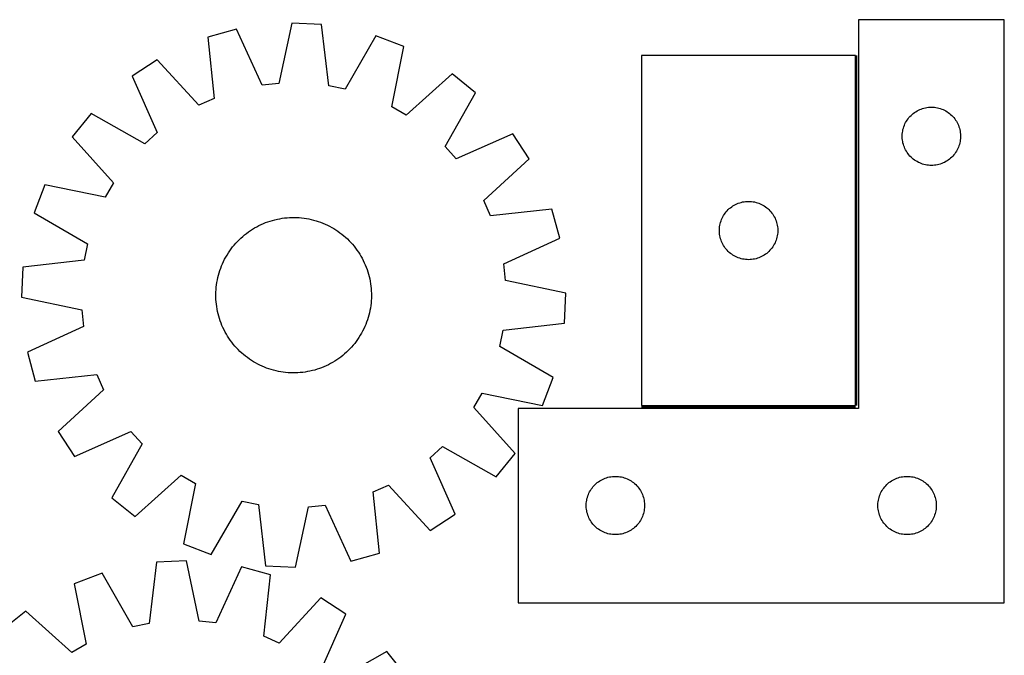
# Model space of a CAD drawing. Header units: millimetres. Extents: x 7 to 1493, y 7 to 2993.
# Tile 14 of 14: x 975 to 1482, y 2663 to 2990. Entities that reach past the tile are written whole.
import ezdxf

# ---------------------------------------------------------------- set-up
doc = ezdxf.new("R2010")
doc.units = ezdxf.units.MM
doc.layers.add('COMMON', color=5, linetype='CONTINUOUS', true_color=0x0000ff)
doc.layers.add('CUT', color=7, linetype='CONTINUOUS', true_color=0x000000)

msp = doc.modelspace()

# ---------------------------------------------------------------- linework, layer by layer
at = {"layer": 'COMMON'}
for p, q in [((1405.823227, 2791.980501), (1405.823227, 2971.980501)), ((1295.073226, 2791.2305), (1405.073226, 2791.2305))]:
    msp.add_line(p, q, dxfattribs=at)
at = {"layer": 'CUT'}
for p, q in [((1115.155071, 2988.71472), (1108.515043, 2957.652126)), ((1130.523403, 2987.976527), (1115.155071, 2988.71472)), ((1134.155648, 2956.42052), (1130.523403, 2987.976527)), ((1481.573227, 2990.4805), (1406.573227, 2990.4805)), ((1406.573227, 2990.4805), (1406.573227, 2790.4805)), ((1481.573227, 2690.4805), (1481.573227, 2990.4805)), ((1086.785849, 2985.607783), (1071.941583, 2981.560771)), ((1099.991662, 2956.718663), (1086.785849, 2985.607783)), ((1071.941583, 2981.560771), (1075.22541, 2949.966606)), ((1158.464233, 2982.164828), (1142.550321, 2954.674426)), ((1172.852271, 2976.713689), (1158.464233, 2982.164828)), ((1166.555399, 2945.579717), (1172.852271, 2976.713689)), ((1045.920946, 2969.839327), (1033.053805, 2961.403259)), ((1067.407649, 2946.444961), (1045.920946, 2969.839327)), ((1405.073226, 2971.980501), (1295.073226, 2971.980501)), ((1295.073226, 2971.980501), (1295.073226, 2791.980501)), ((1405.073226, 2791.980501), (1405.073226, 2971.980501)), ((1197.629665, 2962.552243), (1173.999634, 2941.324987)), ((1209.629008, 2952.921753), (1197.629665, 2962.552243)), ((1033.053805, 2961.403259), (1045.940044, 2932.370181)), ((1108.515043, 2957.652126), (1099.991662, 2956.718663)), ((1142.550321, 2954.674426), (1134.155648, 2956.42052)), ((1194.0194, 2925.257428), (1209.629008, 2952.921753)), ((1075.22541, 2949.966606), (1067.407649, 2946.444961)), ((1011.928834, 2942.214684), (1002.298344, 2930.215341)), ((1039.59316, 2926.605076), (1011.928834, 2942.214684)), ((1173.999634, 2941.324987), (1166.555399, 2945.579717)), ((1433.604064, 2941.222782), (1434.170945, 2941.747479)), ((1434.170945, 2941.747479), (1434.764084, 2942.242297)), ((1434.764084, 2942.242297), (1435.38191, 2942.705925)), ((1435.38191, 2942.705925), (1436.022784, 2943.137133)), ((1436.022784, 2943.137133), (1436.685006, 2943.534778)), ((1436.685006, 2943.534778), (1437.36682, 2943.897806)), ((1437.36682, 2943.897806), (1438.066418, 2944.225253)), ((1438.066418, 2944.225253), (1438.781945, 2944.516252)), ((1438.781945, 2944.516252), (1439.511504, 2944.77003)), ((1439.511504, 2944.77003), (1440.25316, 2944.985916)), ((1440.25316, 2944.985916), (1441.004946, 2945.163335)), ((1441.004946, 2945.163335), (1441.764868, 2945.301818)), ((1441.764868, 2945.301818), (1442.530912, 2945.400998)), ((1442.530912, 2945.400998), (1443.301045, 2945.460611)), ((1443.301045, 2945.460611), (1444.073227, 2945.4805)), ((1444.073227, 2945.4805), (1444.845408, 2945.460611)), ((1444.845408, 2945.460611), (1445.615541, 2945.400998)), ((1445.615541, 2945.400998), (1446.381585, 2945.301818)), ((1446.381585, 2945.301818), (1447.141508, 2945.163335)), ((1447.141508, 2945.163335), (1447.893293, 2944.985916)), ((1447.893293, 2944.985916), (1448.634949, 2944.77003)), ((1448.634949, 2944.77003), (1449.364508, 2944.516252)), ((1449.364508, 2944.516252), (1450.080035, 2944.225253)), ((1450.080035, 2944.225253), (1450.779633, 2943.897806)), ((1450.779633, 2943.897806), (1451.461448, 2943.534778)), ((1451.461448, 2943.534778), (1452.123669, 2943.137133)), ((1452.123669, 2943.137133), (1452.764543, 2942.705925)), ((1452.764543, 2942.705925), (1453.382369, 2942.242297)), ((1453.382369, 2942.242297), (1453.975508, 2941.747479)), ((1453.975508, 2941.747479), (1454.542389, 2941.222782)), ((1430.178367, 2936.131418), (1430.487693, 2936.839216)), ((1430.487693, 2936.839216), (1430.833045, 2937.530151)), ((1430.833045, 2937.530151), (1431.213507, 2938.202392)), ((1431.213507, 2938.202392), (1431.628071, 2938.854156)), ((1431.628071, 2938.854156), (1432.075638, 2939.483714)), ((1432.075638, 2939.483714), (1432.55502, 2940.089397)), ((1432.55502, 2940.089397), (1433.064946, 2940.6696)), ((1433.064946, 2940.6696), (1433.604064, 2941.222782)), ((1454.542389, 2941.222782), (1455.081507, 2940.6696)), ((1455.081507, 2940.6696), (1455.591433, 2940.089397)), ((1455.591433, 2940.089397), (1456.070815, 2939.483714)), ((1456.070815, 2939.483714), (1456.518382, 2938.854156)), ((1456.518382, 2938.854156), (1456.932946, 2938.202392)), ((1456.932946, 2938.202392), (1457.313408, 2937.530151)), ((1457.313408, 2937.530151), (1457.65876, 2936.839216)), ((1457.65876, 2936.839216), (1457.968086, 2936.131418)), ((1045.940044, 2932.370181), (1039.59316, 2926.605076)), ((1228.817583, 2931.796782), (1199.784505, 2918.910543)), ((1237.253651, 2918.929642), (1228.817583, 2931.796782)), ((1429.0782, 2930.866718), (1429.117964, 2931.638132)), ((1429.117964, 2931.638132), (1429.197386, 2932.406475)), ((1429.197386, 2932.406475), (1429.316257, 2933.169711)), ((1429.316257, 2933.169711), (1429.474261, 2933.925816)), ((1429.474261, 2933.925816), (1429.670978, 2934.672784)), ((1429.670978, 2934.672784), (1429.905888, 2935.408635)), ((1429.905888, 2935.408635), (1430.178367, 2936.131418)), ((1457.968086, 2936.131418), (1458.240565, 2935.408635)), ((1458.240565, 2935.408635), (1458.475475, 2934.672784)), ((1458.475475, 2934.672784), (1458.672192, 2933.925816)), ((1458.672192, 2933.925816), (1458.830196, 2933.169711)), ((1458.830196, 2933.169711), (1458.949067, 2932.406475)), ((1458.949067, 2932.406475), (1459.028489, 2931.638132)), ((1459.028489, 2931.638132), (1459.068254, 2930.866718)), ((1002.298344, 2930.215341), (1023.5256, 2906.58531)), ((1429.0782, 2930.094281), (1429.0782, 2930.866718)), ((1429.117964, 2929.322868), (1429.0782, 2930.094281)), ((1429.197386, 2928.554524), (1429.117964, 2929.322868)), ((1429.316257, 2927.791288), (1429.197386, 2928.554524)), ((1429.474261, 2927.035184), (1429.316257, 2927.791288)), ((1429.670978, 2926.288215), (1429.474261, 2927.035184)), ((1458.672192, 2927.035184), (1458.475475, 2926.288215)), ((1458.830196, 2927.791288), (1458.672192, 2927.035184)), ((1458.949067, 2928.554524), (1458.830196, 2927.791288)), ((1459.028489, 2929.322868), (1458.949067, 2928.554524)), ((1459.068254, 2930.094281), (1459.028489, 2929.322868)), ((1459.068254, 2930.866718), (1459.068254, 2930.094281)), ((1199.784505, 2918.910543), (1194.0194, 2925.257428)), ((1429.905888, 2925.552364), (1429.670978, 2926.288215)), ((1430.178367, 2924.829581), (1429.905888, 2925.552364)), ((1430.487693, 2924.121784), (1430.178367, 2924.829581)), ((1430.833045, 2923.430849), (1430.487693, 2924.121784)), ((1431.213507, 2922.758608), (1430.833045, 2923.430849)), ((1431.628071, 2922.106844), (1431.213507, 2922.758608)), ((1432.075638, 2921.477285), (1431.628071, 2922.106844)), ((1432.55502, 2920.871602), (1432.075638, 2921.477285)), ((1456.070815, 2921.477285), (1455.591433, 2920.871602)), ((1456.518382, 2922.106844), (1456.070815, 2921.477285)), ((1456.932946, 2922.758608), (1456.518382, 2922.106844)), ((1457.313408, 2923.430849), (1456.932946, 2922.758608)), ((1457.65876, 2924.121784), (1457.313408, 2923.430849)), ((1457.968086, 2924.829581), (1457.65876, 2924.121784)), ((1458.240565, 2925.552364), (1457.968086, 2924.829581)), ((1458.475475, 2926.288215), (1458.240565, 2925.552364)), ((1213.859285, 2897.442938), (1237.253651, 2918.929642)), ((1433.064946, 2920.2914), (1432.55502, 2920.871602)), ((1433.604064, 2919.738217), (1433.064946, 2920.2914)), ((1434.170945, 2919.213521), (1433.604064, 2919.738217)), ((1434.764084, 2918.718703), (1434.170945, 2919.213521)), ((1435.38191, 2918.255075), (1434.764084, 2918.718703)), ((1436.022784, 2917.823866), (1435.38191, 2918.255075)), ((1436.685006, 2917.426221), (1436.022784, 2917.823866)), ((1437.36682, 2917.063193), (1436.685006, 2917.426221)), ((1438.066418, 2916.735746), (1437.36682, 2917.063193)), ((1438.781945, 2916.444747), (1438.066418, 2916.735746)), ((1439.511504, 2916.190969), (1438.781945, 2916.444747)), ((1449.364508, 2916.444747), (1448.634949, 2916.190969)), ((1450.080035, 2916.735746), (1449.364508, 2916.444747)), ((1450.779633, 2917.063193), (1450.080035, 2916.735746)), ((1451.461448, 2917.426221), (1450.779633, 2917.063193)), ((1452.123669, 2917.823866), (1451.461448, 2917.426221)), ((1452.764543, 2918.255075), (1452.123669, 2917.823866)), ((1453.382369, 2918.718703), (1452.764543, 2918.255075)), ((1453.975508, 2919.213521), (1453.382369, 2918.718703)), ((1454.542389, 2919.738217), (1453.975508, 2919.213521)), ((1455.081507, 2920.2914), (1454.542389, 2919.738217)), ((1455.591433, 2920.871602), (1455.081507, 2920.2914)), ((1440.25316, 2915.975084), (1439.511504, 2916.190969)), ((1441.004946, 2915.797664), (1440.25316, 2915.975084)), ((1441.764868, 2915.659181), (1441.004946, 2915.797664)), ((1442.530912, 2915.560002), (1441.764868, 2915.659181)), ((1443.301045, 2915.500388), (1442.530912, 2915.560002)), ((1444.073227, 2915.4805), (1443.301045, 2915.500388)), ((1444.845408, 2915.500388), (1444.073227, 2915.4805)), ((1445.615541, 2915.560002), (1444.845408, 2915.500388)), ((1446.381585, 2915.659181), (1445.615541, 2915.560002)), ((1447.141508, 2915.797664), (1446.381585, 2915.659181)), ((1447.893293, 2915.975084), (1447.141508, 2915.797664)), ((1448.634949, 2916.190969), (1447.893293, 2915.975084)), ((1023.5256, 2906.58531), (1019.27087, 2899.141075)), ((988.136899, 2905.437947), (982.68576, 2891.049909)), ((1019.27087, 2899.141075), (988.136899, 2905.437947)), ((1217.38093, 2889.625177), (1213.859285, 2897.442938)), ((1344.781944, 2896.016253), (1345.511503, 2896.270031)), ((1345.511503, 2896.270031), (1346.253159, 2896.485917)), ((1346.253159, 2896.485917), (1347.004945, 2896.663336)), ((1347.004945, 2896.663336), (1347.764867, 2896.801819)), ((1347.764867, 2896.801819), (1348.530911, 2896.900999)), ((1348.530911, 2896.900999), (1349.301044, 2896.960612)), ((1349.301044, 2896.960612), (1350.073226, 2896.980501)), ((1350.073226, 2896.980501), (1350.845407, 2896.960612)), ((1350.845407, 2896.960612), (1351.61554, 2896.900999)), ((1351.61554, 2896.900999), (1352.381584, 2896.801819)), ((1352.381584, 2896.801819), (1353.141507, 2896.663336)), ((1353.141507, 2896.663336), (1353.893292, 2896.485917)), ((1353.893292, 2896.485917), (1354.634948, 2896.270031)), ((1354.634948, 2896.270031), (1355.364507, 2896.016253)), ((1248.975095, 2892.909004), (1217.38093, 2889.625177)), ((1253.022107, 2878.064738), (1248.975095, 2892.909004)), ((1338.075637, 2890.983715), (1338.555019, 2891.589398)), ((1338.555019, 2891.589398), (1339.064945, 2892.169601)), ((1339.064945, 2892.169601), (1339.604063, 2892.722783)), ((1339.604063, 2892.722783), (1340.170944, 2893.24748)), ((1340.170944, 2893.24748), (1340.764083, 2893.742298)), ((1340.764083, 2893.742298), (1341.381909, 2894.205926)), ((1341.381909, 2894.205926), (1342.022783, 2894.637134)), ((1342.022783, 2894.637134), (1342.685005, 2895.034779)), ((1342.685005, 2895.034779), (1343.366819, 2895.397807)), ((1343.366819, 2895.397807), (1344.066417, 2895.725254)), ((1344.066417, 2895.725254), (1344.781944, 2896.016253)), ((1355.364507, 2896.016253), (1356.080034, 2895.725254)), ((1356.080034, 2895.725254), (1356.779632, 2895.397807)), ((1356.779632, 2895.397807), (1357.461447, 2895.034779)), ((1357.461447, 2895.034779), (1358.123668, 2894.637134)), ((1358.123668, 2894.637134), (1358.764542, 2894.205926)), ((1358.764542, 2894.205926), (1359.382368, 2893.742298)), ((1359.382368, 2893.742298), (1359.975507, 2893.24748)), ((1359.975507, 2893.24748), (1360.542388, 2892.722783)), ((1360.542388, 2892.722783), (1361.081506, 2892.169601)), ((1361.081506, 2892.169601), (1361.591432, 2891.589398)), ((1361.591432, 2891.589398), (1362.070814, 2890.983715)), ((982.68576, 2891.049909), (1010.176161, 2875.135997)), ((1100.567495, 2885.565547), (1101.732581, 2886.036272)), ((1101.732581, 2886.036272), (1102.911878, 2886.470169)), ((1102.911878, 2886.470169), (1104.104221, 2886.866809)), ((1104.104221, 2886.866809), (1105.308436, 2887.225801)), ((1105.308436, 2887.225801), (1106.523332, 2887.54679)), ((1106.523332, 2887.54679), (1107.747711, 2887.829461)), ((1107.747711, 2887.829461), (1108.980365, 2888.073533)), ((1108.980365, 2888.073533), (1110.220077, 2888.278766)), ((1110.220077, 2888.278766), (1111.465624, 2888.444957)), ((1111.465624, 2888.444957), (1112.715776, 2888.571943)), ((1112.715776, 2888.571943), (1113.969301, 2888.659598)), ((1113.969301, 2888.659598), (1115.22496, 2888.707836)), ((1115.22496, 2888.707836), (1116.481515, 2888.716609)), ((1116.481515, 2888.716609), (1117.737725, 2888.685908)), ((1117.737725, 2888.685908), (1118.992351, 2888.615763)), ((1118.992351, 2888.615763), (1120.244155, 2888.506245)), ((1120.244155, 2888.506245), (1121.491901, 2888.35746)), ((1121.491901, 2888.35746), (1122.734358, 2888.169556)), ((1122.734358, 2888.169556), (1123.970299, 2887.942718)), ((1123.970299, 2887.942718), (1125.198506, 2887.677171)), ((1125.198506, 2887.677171), (1126.417765, 2887.373175)), ((1126.417765, 2887.373175), (1127.626874, 2887.031032)), ((1127.626874, 2887.031032), (1128.82464, 2886.651079)), ((1128.82464, 2886.651079), (1130.00988, 2886.23369)), ((1130.00988, 2886.23369), (1131.181424, 2885.779278)), ((1335.47426, 2885.425817), (1335.670977, 2886.172785)), ((1335.670977, 2886.172785), (1335.905887, 2886.908636)), ((1335.905887, 2886.908636), (1336.178366, 2887.631419)), ((1336.178366, 2887.631419), (1336.487692, 2888.339217)), ((1336.487692, 2888.339217), (1336.833044, 2889.030152)), ((1336.833044, 2889.030152), (1337.213506, 2889.702393)), ((1337.213506, 2889.702393), (1337.62807, 2890.354157)), ((1337.62807, 2890.354157), (1338.075637, 2890.983715)), ((1362.070814, 2890.983715), (1362.518381, 2890.354157)), ((1362.518381, 2890.354157), (1362.932945, 2889.702393)), ((1362.932945, 2889.702393), (1363.313407, 2889.030152)), ((1363.313407, 2889.030152), (1363.658759, 2888.339217)), ((1363.658759, 2888.339217), (1363.968085, 2887.631419)), ((1363.968085, 2887.631419), (1364.240564, 2886.908636)), ((1364.240564, 2886.908636), (1364.475474, 2886.172785)), ((1364.475474, 2886.172785), (1364.672191, 2885.425817)), ((1091.892918, 2880.53707), (1092.904336, 2881.282751)), ((1092.904336, 2881.282751), (1093.938677, 2881.996295)), ((1093.938677, 2881.996295), (1094.99492, 2882.676998)), ((1094.99492, 2882.676998), (1096.072024, 2883.324187)), ((1096.072024, 2883.324187), (1097.168925, 2883.937225)), ((1097.168925, 2883.937225), (1098.284541, 2884.515505)), ((1098.284541, 2884.515505), (1099.417771, 2885.058458)), ((1099.417771, 2885.058458), (1100.567495, 2885.565547)), ((1131.181424, 2885.779278), (1132.338117, 2885.288291)), ((1132.338117, 2885.288291), (1133.478817, 2884.761213)), ((1133.478817, 2884.761213), (1134.602398, 2884.198566)), ((1134.602398, 2884.198566), (1135.707752, 2883.600904)), ((1135.707752, 2883.600904), (1136.793787, 2882.968816)), ((1136.793787, 2882.968816), (1137.859432, 2882.302927)), ((1137.859432, 2882.302927), (1138.903635, 2881.603895)), ((1138.903635, 2881.603895), (1139.925365, 2880.872407)), ((1335.078199, 2882.366719), (1335.117963, 2883.138133)), ((1335.078199, 2881.594282), (1335.078199, 2882.366719)), ((1335.117963, 2880.822869), (1335.078199, 2881.594282)), ((1335.117963, 2883.138133), (1335.197385, 2883.906476)), ((1335.197385, 2883.906476), (1335.316256, 2884.669712)), ((1335.316256, 2884.669712), (1335.47426, 2885.425817)), ((1364.672191, 2885.425817), (1364.830195, 2884.669712)), ((1364.830195, 2884.669712), (1364.949066, 2883.906476)), ((1364.949066, 2883.906476), (1365.028488, 2883.138133)), ((1365.028488, 2883.138133), (1365.068253, 2882.366719)), ((1365.068253, 2881.594282), (1365.028488, 2880.822869)), ((1365.068253, 2882.366719), (1365.068253, 2881.594282)), ((1086.359992, 2875.431432), (1087.213768, 2876.353427)), ((1087.213768, 2876.353427), (1088.096083, 2877.248148)), ((1088.096083, 2877.248148), (1089.006067, 2878.114714)), ((1089.006067, 2878.114714), (1089.942821, 2878.952269)), ((1089.942821, 2878.952269), (1090.905422, 2879.759987)), ((1090.905422, 2879.759987), (1091.892918, 2880.53707)), ((1139.925365, 2880.872407), (1140.923615, 2880.109188)), ((1140.923615, 2880.109188), (1141.897399, 2879.314989)), ((1141.897399, 2879.314989), (1142.845756, 2878.490595)), ((1142.845756, 2878.490595), (1143.76775, 2877.636819)), ((1143.76775, 2877.636819), (1144.662472, 2876.754504)), ((1144.662472, 2876.754504), (1145.529038, 2875.84452)), ((1224.132987, 2864.858925), (1253.022107, 2878.064738)), ((1335.197385, 2880.054525), (1335.117963, 2880.822869)), ((1335.316256, 2879.291289), (1335.197385, 2880.054525)), ((1335.47426, 2878.535185), (1335.316256, 2879.291289)), ((1335.670977, 2877.788216), (1335.47426, 2878.535185)), ((1335.905887, 2877.052365), (1335.670977, 2877.788216)), ((1336.178366, 2876.329582), (1335.905887, 2877.052365)), ((1336.487692, 2875.621785), (1336.178366, 2876.329582)), ((1363.968085, 2876.329582), (1363.658759, 2875.621785)), ((1364.240564, 2877.052365), (1363.968085, 2876.329582)), ((1364.475474, 2877.788216), (1364.240564, 2877.052365)), ((1364.672191, 2878.535185), (1364.475474, 2877.788216)), ((1364.830195, 2879.291289), (1364.672191, 2878.535185)), ((1364.949066, 2880.054525), (1364.830195, 2879.291289)), ((1365.028488, 2880.822869), (1364.949066, 2880.054525)), ((1010.176161, 2875.135997), (1008.430067, 2866.741324)), ((1082.54766, 2870.445108), (1083.246693, 2871.489311)), ((1083.246693, 2871.489311), (1083.97818, 2872.511041)), ((1083.97818, 2872.511041), (1084.741399, 2873.509291)), ((1084.741399, 2873.509291), (1085.535598, 2874.483075)), ((1085.535598, 2874.483075), (1086.359992, 2875.431432)), ((1145.529038, 2875.84452), (1146.366593, 2874.907766)), ((1146.366593, 2874.907766), (1147.17431, 2873.945166)), ((1147.17431, 2873.945166), (1147.951393, 2872.957669)), ((1147.951393, 2872.957669), (1148.697075, 2871.946252)), ((1148.697075, 2871.946252), (1149.410619, 2870.911911)), ((1149.410619, 2870.911911), (1150.091322, 2869.855667)), ((1336.833044, 2874.93085), (1336.487692, 2875.621785)), ((1337.213506, 2874.258609), (1336.833044, 2874.93085)), ((1337.62807, 2873.606845), (1337.213506, 2874.258609)), ((1338.075637, 2872.977286), (1337.62807, 2873.606845)), ((1338.555019, 2872.371603), (1338.075637, 2872.977286)), ((1339.064945, 2871.791401), (1338.555019, 2872.371603)), ((1339.604063, 2871.238218), (1339.064945, 2871.791401)), ((1340.170944, 2870.713522), (1339.604063, 2871.238218)), ((1360.542388, 2871.238218), (1359.975507, 2870.713522)), ((1361.081506, 2871.791401), (1360.542388, 2871.238218)), ((1361.591432, 2872.371603), (1361.081506, 2871.791401)), ((1362.070814, 2872.977286), (1361.591432, 2872.371603)), ((1362.518381, 2873.606845), (1362.070814, 2872.977286)), ((1362.932945, 2874.258609), (1362.518381, 2873.606845)), ((1363.313407, 2874.93085), (1362.932945, 2874.258609)), ((1363.658759, 2875.621785), (1363.313407, 2874.93085)), ((1008.430067, 2866.741324), (976.87406, 2863.109079)), ((1079.562296, 2864.923793), (1080.089374, 2866.064493)), ((1080.089374, 2866.064493), (1080.652021, 2867.188074)), ((1080.652021, 2867.188074), (1081.249684, 2868.293428)), ((1081.249684, 2868.293428), (1081.881771, 2869.379463)), ((1081.881771, 2869.379463), (1082.54766, 2870.445108)), ((1150.091322, 2869.855667), (1150.738511, 2868.778563)), ((1150.738511, 2868.778563), (1151.351549, 2867.681662)), ((1151.351549, 2867.681662), (1151.929829, 2866.566046)), ((1151.929829, 2866.566046), (1152.472782, 2865.432817)), ((1340.764083, 2870.218704), (1340.170944, 2870.713522)), ((1341.381909, 2869.755076), (1340.764083, 2870.218704)), ((1342.022783, 2869.323867), (1341.381909, 2869.755076)), ((1342.685005, 2868.926222), (1342.022783, 2869.323867)), ((1343.366819, 2868.563194), (1342.685005, 2868.926222)), ((1344.066417, 2868.235747), (1343.366819, 2868.563194)), ((1344.781944, 2867.944748), (1344.066417, 2868.235747)), ((1345.511503, 2867.69097), (1344.781944, 2867.944748)), ((1346.253159, 2867.475085), (1345.511503, 2867.69097)), ((1347.004945, 2867.297665), (1346.253159, 2867.475085)), ((1347.764867, 2867.159182), (1347.004945, 2867.297665)), ((1348.530911, 2867.060003), (1347.764867, 2867.159182)), ((1349.301044, 2867.000389), (1348.530911, 2867.060003)), ((1350.073226, 2866.980501), (1349.301044, 2867.000389)), ((1350.845407, 2867.000389), (1350.073226, 2866.980501)), ((1351.61554, 2867.060003), (1350.845407, 2867.000389)), ((1352.381584, 2867.159182), (1351.61554, 2867.060003)), ((1353.141507, 2867.297665), (1352.381584, 2867.159182)), ((1353.893292, 2867.475085), (1353.141507, 2867.297665)), ((1354.634948, 2867.69097), (1353.893292, 2867.475085)), ((1355.364507, 2867.944748), (1354.634948, 2867.69097)), ((1356.080034, 2868.235747), (1355.364507, 2867.944748)), ((1356.779632, 2868.563194), (1356.080034, 2868.235747)), ((1357.461447, 2868.926222), (1356.779632, 2868.563194)), ((1358.123668, 2869.323867), (1357.461447, 2868.926222)), ((1358.764542, 2869.755076), (1358.123668, 2869.323867)), ((1359.382368, 2870.218704), (1358.764542, 2869.755076)), ((1359.975507, 2870.713522), (1359.382368, 2870.218704)), ((976.87406, 2863.109079), (976.135867, 2847.740747)), ((1077.819555, 2860.21255), (1078.199509, 2861.410316)), ((1078.199509, 2861.410316), (1078.616897, 2862.595556)), ((1078.616897, 2862.595556), (1079.071309, 2863.7671)), ((1079.071309, 2863.7671), (1079.562296, 2864.923793)), ((1152.472782, 2865.432817), (1152.979871, 2864.283092)), ((1152.979871, 2864.283092), (1153.450596, 2863.118006)), ((1153.450596, 2863.118006), (1153.884493, 2861.938709)), ((1153.884493, 2861.938709), (1154.281133, 2860.746366)), ((1154.281133, 2860.746366), (1154.640125, 2859.542152)), ((1225.066449, 2856.335545), (1224.132987, 2864.858925)), ((1076.681031, 2855.320034), (1076.907869, 2856.555975)), ((1076.907869, 2856.555975), (1077.173416, 2857.784182)), ((1077.173416, 2857.784182), (1077.477412, 2859.003441)), ((1077.477412, 2859.003441), (1077.819555, 2860.21255)), ((1154.640125, 2859.542152), (1154.961114, 2858.327256)), ((1154.961114, 2858.327256), (1155.243785, 2857.102876)), ((1155.243785, 2857.102876), (1155.487857, 2855.870222)), ((1155.487857, 2855.870222), (1155.69309, 2854.63051)), ((1256.129044, 2849.695516), (1225.066449, 2856.335545)), ((1076.16468, 2850.323401), (1076.234824, 2851.578027)), ((1076.234824, 2851.578027), (1076.344343, 2852.829831)), ((1076.344343, 2852.829831), (1076.493127, 2854.077577)), ((1076.493127, 2854.077577), (1076.681031, 2855.320034)), ((1155.69309, 2854.63051), (1155.859281, 2853.384963)), ((1155.859281, 2853.384963), (1155.986267, 2852.134811)), ((1155.986267, 2852.134811), (1156.073922, 2850.881286)), ((1156.073922, 2850.881286), (1156.12216, 2849.625627)), ((976.135867, 2847.740747), (1007.198462, 2841.100719)), ((1076.133979, 2849.067191), (1076.16468, 2850.323401)), ((1076.142751, 2847.810636), (1076.133979, 2849.067191)), ((1076.190989, 2846.554977), (1076.142751, 2847.810636)), ((1076.278644, 2845.301453), (1076.190989, 2846.554977)), ((1156.030087, 2845.858236), (1155.920568, 2844.606432)), ((1156.100231, 2847.112862), (1156.030087, 2845.858236)), ((1156.130932, 2848.369072), (1156.100231, 2847.112862)), ((1156.12216, 2849.625627), (1156.130932, 2848.369072)), ((1255.390851, 2834.327184), (1256.129044, 2849.695516)), ((1007.198462, 2841.100719), (1008.131924, 2832.577338)), ((1076.40563, 2844.0513), (1076.278644, 2845.301453)), ((1076.571821, 2842.805753), (1076.40563, 2844.0513)), ((1076.777054, 2841.566041), (1076.571821, 2842.805753)), ((1077.021127, 2840.333387), (1076.777054, 2841.566041)), ((1155.357042, 2840.880288), (1155.091495, 2839.652082)), ((1155.58388, 2842.11623), (1155.357042, 2840.880288)), ((1155.771784, 2843.358686), (1155.58388, 2842.11623)), ((1155.920568, 2844.606432), (1155.771784, 2843.358686)), ((1077.303797, 2839.109008), (1077.021127, 2840.333387)), ((1077.624786, 2837.894112), (1077.303797, 2839.109008)), ((1077.983778, 2836.689898), (1077.624786, 2837.894112)), ((1078.380418, 2835.497554), (1077.983778, 2836.689898)), ((1078.814315, 2834.318257), (1078.380418, 2835.497554)), ((1154.065402, 2836.025948), (1153.648014, 2834.840708)), ((1154.445356, 2837.223713), (1154.065402, 2836.025948)), ((1154.787499, 2838.432822), (1154.445356, 2837.223713)), ((1155.091495, 2839.652082), (1154.787499, 2838.432822)), ((1008.131924, 2832.577338), (979.242804, 2819.371525)), ((1079.28504, 2833.153172), (1078.814315, 2834.318257)), ((1079.792129, 2832.003447), (1079.28504, 2833.153172)), ((1080.335082, 2830.870217), (1079.792129, 2832.003447)), ((1080.913362, 2829.754601), (1080.335082, 2830.870217)), ((1152.175537, 2831.37177), (1151.61289, 2830.248189)), ((1152.702615, 2832.51247), (1152.175537, 2831.37177)), ((1153.193602, 2833.669163), (1152.702615, 2832.51247)), ((1153.648014, 2834.840708), (1153.193602, 2833.669163)), ((1222.08875, 2822.300267), (1223.834844, 2830.694939)), ((1223.834844, 2830.694939), (1255.390851, 2834.327184)), ((1081.5264, 2828.6577), (1080.913362, 2829.754601)), ((1082.173589, 2827.580596), (1081.5264, 2828.6577)), ((1082.854292, 2826.524353), (1082.173589, 2827.580596)), ((1083.567836, 2825.490012), (1082.854292, 2826.524353)), ((1084.313518, 2824.478594), (1083.567836, 2825.490012)), ((1149.018218, 2825.946953), (1148.286731, 2824.925222)), ((1149.717251, 2826.991156), (1149.018218, 2825.946953)), ((1150.38314, 2828.0568), (1149.717251, 2826.991156)), ((1151.015228, 2829.142836), (1150.38314, 2828.0568)), ((1151.61289, 2830.248189), (1151.015228, 2829.142836)), ((1085.090601, 2823.491098), (1084.313518, 2824.478594)), ((1085.898318, 2822.528497), (1085.090601, 2823.491098)), ((1086.735873, 2821.591743), (1085.898318, 2822.528497)), ((1087.602439, 2820.68176), (1086.735873, 2821.591743)), ((1088.497161, 2819.799444), (1087.602439, 2820.68176)), ((1144.168828, 2820.188115), (1143.258844, 2819.321549)), ((1145.051143, 2821.082837), (1144.168828, 2820.188115)), ((1145.904919, 2822.004831), (1145.051143, 2821.082837)), ((1146.729313, 2822.953188), (1145.904919, 2822.004831)), ((1147.523512, 2823.926972), (1146.729313, 2822.953188)), ((1148.286731, 2824.925222), (1147.523512, 2823.926972)), ((1249.579151, 2806.386354), (1222.08875, 2822.300267)), ((979.242804, 2819.371525), (983.289816, 2804.527259)), ((1089.419155, 2818.945668), (1088.497161, 2819.799444)), ((1090.367512, 2818.121274), (1089.419155, 2818.945668)), ((1091.341296, 2817.327075), (1090.367512, 2818.121274)), ((1092.339546, 2816.563856), (1091.341296, 2817.327075)), ((1093.361276, 2815.832369), (1092.339546, 2816.563856)), ((1094.405479, 2815.133336), (1093.361276, 2815.832369)), ((1095.471124, 2814.467447), (1094.405479, 2815.133336)), ((1138.326234, 2815.439968), (1137.269991, 2814.759265)), ((1139.360576, 2816.153512), (1138.326234, 2815.439968)), ((1140.371993, 2816.899194), (1139.360576, 2816.153512)), ((1141.35949, 2817.676277), (1140.371993, 2816.899194)), ((1142.32209, 2818.483994), (1141.35949, 2817.676277)), ((1143.258844, 2819.321549), (1142.32209, 2818.483994)), ((1096.557159, 2813.83536), (1095.471124, 2814.467447)), ((1097.662513, 2813.237697), (1096.557159, 2813.83536)), ((1098.786094, 2812.67505), (1097.662513, 2813.237697)), ((1099.926794, 2812.147973), (1098.786094, 2812.67505)), ((1101.083487, 2811.656986), (1099.926794, 2812.147973)), ((1102.255032, 2811.202574), (1101.083487, 2811.656986)), ((1103.440271, 2810.785185), (1102.255032, 2811.202574)), ((1104.638037, 2810.405231), (1103.440271, 2810.785185)), ((1105.847146, 2810.063088), (1104.638037, 2810.405231)), ((1107.066405, 2809.759092), (1105.847146, 2810.063088)), ((1126.956476, 2810.210462), (1125.741579, 2809.889473)), ((1128.16069, 2810.569454), (1126.956476, 2810.210462)), ((1129.353033, 2810.966094), (1128.16069, 2810.569454)), ((1130.53233, 2811.399991), (1129.353033, 2810.966094)), ((1131.697416, 2811.870716), (1130.53233, 2811.399991)), ((1132.847141, 2812.377805), (1131.697416, 2811.870716)), ((1133.98037, 2812.920758), (1132.847141, 2812.377805)), ((1135.095986, 2813.499039), (1133.98037, 2812.920758)), ((1136.192887, 2814.112076), (1135.095986, 2813.499039)), ((1137.269991, 2814.759265), (1136.192887, 2814.112076)), ((983.289816, 2804.527259), (1014.883981, 2807.811086)), ((1014.883981, 2807.811086), (1018.405626, 2799.993325)), ((1108.294612, 2809.493545), (1107.066405, 2809.759092)), ((1109.530553, 2809.266707), (1108.294612, 2809.493545)), ((1110.77301, 2809.078803), (1109.530553, 2809.266707)), ((1112.020756, 2808.930019), (1110.77301, 2809.078803)), ((1113.27256, 2808.8205), (1112.020756, 2808.930019)), ((1114.527186, 2808.750356), (1113.27256, 2808.8205)), ((1115.783396, 2808.719655), (1114.527186, 2808.750356)), ((1117.039951, 2808.728427), (1115.783396, 2808.719655)), ((1118.29561, 2808.776665), (1117.039951, 2808.728427)), ((1119.549135, 2808.86432), (1118.29561, 2808.776665)), ((1120.799287, 2808.991306), (1119.549135, 2808.86432)), ((1122.044834, 2809.157497), (1120.799287, 2808.991306)), ((1123.284546, 2809.362731), (1122.044834, 2809.157497)), ((1124.5172, 2809.606803), (1123.284546, 2809.362731)), ((1125.741579, 2809.889473), (1124.5172, 2809.606803)), ((1244.128012, 2791.998317), (1249.579151, 2806.386354)), ((1018.405626, 2799.993325), (995.011261, 2778.506622)), ((1208.739311, 2790.850953), (1212.994041, 2798.295188)), ((1212.994041, 2798.295188), (1244.128012, 2791.998317)), ((1229.966567, 2767.220922), (1208.739311, 2790.850953)), ((1406.573227, 2790.4805), (1231.573227, 2790.4805)), ((1231.573227, 2790.4805), (1231.573227, 2690.4805)), ((1295.073226, 2791.980501), (1405.073226, 2791.980501)), ((995.011261, 2778.506622), (1003.447329, 2765.639481)), ((1003.447329, 2765.639481), (1032.480406, 2778.52572)), ((1032.480406, 2778.52572), (1038.245511, 2772.178836)), ((1038.245511, 2772.178836), (1022.635904, 2744.51451)), ((1186.324867, 2765.066082), (1192.671752, 2770.831187)), ((1192.671752, 2770.831187), (1220.336077, 2755.22158)), ((1199.211106, 2736.033005), (1186.324867, 2765.066082)), ((1220.336077, 2755.22158), (1229.966567, 2767.220922)), ((1034.635246, 2734.884021), (1058.265277, 2756.111276)), ((1058.265277, 2756.111276), (1065.709512, 2751.856546)), ((1275.566418, 2754.225253), (1276.281945, 2754.516252)), ((1276.281945, 2754.516252), (1277.011504, 2754.77003)), ((1277.011504, 2754.77003), (1277.75316, 2754.985916)), ((1277.75316, 2754.985916), (1278.504946, 2755.163335)), ((1278.504946, 2755.163335), (1279.264868, 2755.301818)), ((1279.264868, 2755.301818), (1280.030912, 2755.400998)), ((1280.030912, 2755.400998), (1280.801045, 2755.460611)), ((1280.801045, 2755.460611), (1281.573227, 2755.4805)), ((1281.573227, 2755.4805), (1282.345408, 2755.460611)), ((1282.345408, 2755.460611), (1283.115541, 2755.400998)), ((1283.115541, 2755.400998), (1283.881585, 2755.301818)), ((1283.881585, 2755.301818), (1284.641508, 2755.163335)), ((1284.641508, 2755.163335), (1285.393293, 2754.985916)), ((1285.393293, 2754.985916), (1286.134949, 2754.77003)), ((1286.134949, 2754.77003), (1286.864508, 2754.516252)), ((1286.864508, 2754.516252), (1287.580035, 2754.225253)), ((1425.566418, 2754.225253), (1426.281945, 2754.516252)), ((1426.281945, 2754.516252), (1427.011504, 2754.77003)), ((1427.011504, 2754.77003), (1427.75316, 2754.985916)), ((1427.75316, 2754.985916), (1428.504946, 2755.163335)), ((1428.504946, 2755.163335), (1429.264868, 2755.301818)), ((1429.264868, 2755.301818), (1430.030912, 2755.400998)), ((1430.030912, 2755.400998), (1430.801045, 2755.460611)), ((1430.801045, 2755.460611), (1431.573227, 2755.4805)), ((1431.573227, 2755.4805), (1432.345408, 2755.460611)), ((1432.345408, 2755.460611), (1433.115541, 2755.400998)), ((1433.115541, 2755.400998), (1433.881585, 2755.301818)), ((1433.881585, 2755.301818), (1434.641508, 2755.163335)), ((1434.641508, 2755.163335), (1435.393293, 2754.985916)), ((1435.393293, 2754.985916), (1436.134949, 2754.77003)), ((1436.134949, 2754.77003), (1436.864508, 2754.516252)), ((1436.864508, 2754.516252), (1437.580035, 2754.225253)), ((1065.709512, 2751.856546), (1059.41264, 2720.722575)), ((1157.039501, 2747.469657), (1164.857262, 2750.991302)), ((1164.857262, 2750.991302), (1186.343965, 2727.596937)), ((1269.128071, 2748.854156), (1269.575638, 2749.483714)), ((1269.575638, 2749.483714), (1270.05502, 2750.089397)), ((1270.05502, 2750.089397), (1270.564946, 2750.6696)), ((1270.564946, 2750.6696), (1271.104064, 2751.222782)), ((1271.104064, 2751.222782), (1271.670945, 2751.747479)), ((1271.670945, 2751.747479), (1272.264084, 2752.242297)), ((1272.264084, 2752.242297), (1272.88191, 2752.705925)), ((1272.88191, 2752.705925), (1273.522784, 2753.137133)), ((1273.522784, 2753.137133), (1274.185006, 2753.534778)), ((1274.185006, 2753.534778), (1274.86682, 2753.897806)), ((1274.86682, 2753.897806), (1275.566418, 2754.225253)), ((1287.580035, 2754.225253), (1288.279633, 2753.897806)), ((1288.279633, 2753.897806), (1288.961448, 2753.534778)), ((1288.961448, 2753.534778), (1289.623669, 2753.137133)), ((1289.623669, 2753.137133), (1290.264543, 2752.705925)), ((1290.264543, 2752.705925), (1290.882369, 2752.242297)), ((1290.882369, 2752.242297), (1291.475508, 2751.747479)), ((1291.475508, 2751.747479), (1292.042389, 2751.222782)), ((1292.042389, 2751.222782), (1292.581507, 2750.6696)), ((1292.581507, 2750.6696), (1293.091433, 2750.089397)), ((1293.091433, 2750.089397), (1293.570815, 2749.483714)), ((1293.570815, 2749.483714), (1294.018382, 2748.854156)), ((1419.128071, 2748.854156), (1419.575638, 2749.483714)), ((1419.575638, 2749.483714), (1420.05502, 2750.089397)), ((1420.05502, 2750.089397), (1420.564946, 2750.6696)), ((1420.564946, 2750.6696), (1421.104064, 2751.222782)), ((1421.104064, 2751.222782), (1421.670945, 2751.747479)), ((1421.670945, 2751.747479), (1422.264084, 2752.242297)), ((1422.264084, 2752.242297), (1422.88191, 2752.705925)), ((1422.88191, 2752.705925), (1423.522784, 2753.137133)), ((1423.522784, 2753.137133), (1424.185006, 2753.534778)), ((1424.185006, 2753.534778), (1424.86682, 2753.897806)), ((1424.86682, 2753.897806), (1425.566418, 2754.225253)), ((1437.580035, 2754.225253), (1438.279633, 2753.897806)), ((1438.279633, 2753.897806), (1438.961448, 2753.534778)), ((1438.961448, 2753.534778), (1439.623669, 2753.137133)), ((1439.623669, 2753.137133), (1440.264543, 2752.705925)), ((1440.264543, 2752.705925), (1440.882369, 2752.242297)), ((1440.882369, 2752.242297), (1441.475508, 2751.747479)), ((1441.475508, 2751.747479), (1442.042389, 2751.222782)), ((1442.042389, 2751.222782), (1442.581507, 2750.6696)), ((1442.581507, 2750.6696), (1443.091433, 2750.089397)), ((1443.091433, 2750.089397), (1443.570815, 2749.483714)), ((1443.570815, 2749.483714), (1444.018382, 2748.854156)), ((1022.635904, 2744.51451), (1034.635246, 2734.884021)), ((1160.323328, 2715.875492), (1157.039501, 2747.469657)), ((1266.974261, 2743.925816), (1267.170978, 2744.672784)), ((1267.170978, 2744.672784), (1267.405888, 2745.408635)), ((1267.405888, 2745.408635), (1267.678367, 2746.131418)), ((1267.678367, 2746.131418), (1267.987693, 2746.839216)), ((1267.987693, 2746.839216), (1268.333045, 2747.530151)), ((1268.333045, 2747.530151), (1268.713507, 2748.202392)), ((1268.713507, 2748.202392), (1269.128071, 2748.854156)), ((1294.018382, 2748.854156), (1294.432946, 2748.202392)), ((1294.432946, 2748.202392), (1294.813408, 2747.530151)), ((1294.813408, 2747.530151), (1295.15876, 2746.839216)), ((1295.15876, 2746.839216), (1295.468086, 2746.131418)), ((1295.468086, 2746.131418), (1295.740565, 2745.408635)), ((1295.740565, 2745.408635), (1295.975475, 2744.672784)), ((1295.975475, 2744.672784), (1296.172192, 2743.925816)), ((1416.974261, 2743.925816), (1417.170978, 2744.672784)), ((1417.170978, 2744.672784), (1417.405888, 2745.408635)), ((1417.405888, 2745.408635), (1417.678367, 2746.131418)), ((1417.678367, 2746.131418), (1417.987693, 2746.839216)), ((1417.987693, 2746.839216), (1418.333045, 2747.530151)), ((1418.333045, 2747.530151), (1418.713507, 2748.202392)), ((1418.713507, 2748.202392), (1419.128071, 2748.854156)), ((1444.018382, 2748.854156), (1444.432946, 2748.202392)), ((1444.432946, 2748.202392), (1444.813408, 2747.530151)), ((1444.813408, 2747.530151), (1445.15876, 2746.839216)), ((1445.15876, 2746.839216), (1445.468086, 2746.131418)), ((1445.468086, 2746.131418), (1445.740565, 2745.408635)), ((1445.740565, 2745.408635), (1445.975475, 2744.672784)), ((1445.975475, 2744.672784), (1446.172192, 2743.925816)), ((1073.800678, 2715.271436), (1089.71459, 2742.761837)), ((1089.71459, 2742.761837), (1098.109263, 2741.015743)), ((1098.109263, 2741.015743), (1101.741508, 2709.459736)), ((1117.10984, 2708.721543), (1123.749869, 2739.784138)), ((1123.749869, 2739.784138), (1132.273249, 2740.7176)), ((1132.273249, 2740.7176), (1145.479062, 2711.82848)), ((1266.5782, 2740.866718), (1266.617964, 2741.638132)), ((1266.5782, 2740.094281), (1266.5782, 2740.866718)), ((1266.617964, 2739.322868), (1266.5782, 2740.094281)), ((1266.617964, 2741.638132), (1266.697386, 2742.406475)), ((1266.697386, 2738.554524), (1266.617964, 2739.322868)), ((1266.697386, 2742.406475), (1266.816257, 2743.169711)), ((1266.816257, 2743.169711), (1266.974261, 2743.925816)), ((1296.172192, 2743.925816), (1296.330196, 2743.169711)), ((1296.330196, 2743.169711), (1296.449067, 2742.406475)), ((1296.449067, 2742.406475), (1296.528489, 2741.638132)), ((1296.528489, 2739.322868), (1296.449067, 2738.554524)), ((1296.528489, 2741.638132), (1296.568254, 2740.866718)), ((1296.568254, 2740.094281), (1296.528489, 2739.322868)), ((1296.568254, 2740.866718), (1296.568254, 2740.094281)), ((1416.5782, 2740.866718), (1416.617964, 2741.638132)), ((1416.5782, 2740.094281), (1416.5782, 2740.866718)), ((1416.617964, 2739.322868), (1416.5782, 2740.094281)), ((1416.617964, 2741.638132), (1416.697386, 2742.406475)), ((1416.697386, 2738.554524), (1416.617964, 2739.322868)), ((1416.697386, 2742.406475), (1416.816257, 2743.169711)), ((1416.816257, 2743.169711), (1416.974261, 2743.925816)), ((1446.172192, 2743.925816), (1446.330196, 2743.169711)), ((1446.330196, 2743.169711), (1446.449067, 2742.406475)), ((1446.449067, 2742.406475), (1446.528489, 2741.638132)), ((1446.528489, 2739.322868), (1446.449067, 2738.554524)), ((1446.528489, 2741.638132), (1446.568254, 2740.866718)), ((1446.568254, 2740.094281), (1446.528489, 2739.322868)), ((1446.568254, 2740.866718), (1446.568254, 2740.094281)), ((1186.343965, 2727.596937), (1199.211106, 2736.033005)), ((1266.816257, 2737.791288), (1266.697386, 2738.554524)), ((1266.974261, 2737.035184), (1266.816257, 2737.791288)), ((1267.170978, 2736.288215), (1266.974261, 2737.035184)), ((1267.405888, 2735.552364), (1267.170978, 2736.288215)), ((1267.678367, 2734.829581), (1267.405888, 2735.552364)), ((1267.987693, 2734.121784), (1267.678367, 2734.829581)), ((1268.333045, 2733.430849), (1267.987693, 2734.121784)), ((1295.15876, 2734.121784), (1294.813408, 2733.430849)), ((1295.468086, 2734.829581), (1295.15876, 2734.121784)), ((1295.740565, 2735.552364), (1295.468086, 2734.829581)), ((1295.975475, 2736.288215), (1295.740565, 2735.552364)), ((1296.172192, 2737.035184), (1295.975475, 2736.288215)), ((1296.330196, 2737.791288), (1296.172192, 2737.035184)), ((1296.449067, 2738.554524), (1296.330196, 2737.791288)), ((1416.816257, 2737.791288), (1416.697386, 2738.554524)), ((1416.974261, 2737.035184), (1416.816257, 2737.791288)), ((1417.170978, 2736.288215), (1416.974261, 2737.035184)), ((1417.405888, 2735.552364), (1417.170978, 2736.288215)), ((1417.678367, 2734.829581), (1417.405888, 2735.552364)), ((1417.987693, 2734.121784), (1417.678367, 2734.829581)), ((1418.333045, 2733.430849), (1417.987693, 2734.121784)), ((1445.15876, 2734.121784), (1444.813408, 2733.430849)), ((1445.468086, 2734.829581), (1445.15876, 2734.121784)), ((1445.740565, 2735.552364), (1445.468086, 2734.829581)), ((1445.975475, 2736.288215), (1445.740565, 2735.552364)), ((1446.172192, 2737.035184), (1445.975475, 2736.288215)), ((1446.330196, 2737.791288), (1446.172192, 2737.035184)), ((1446.449067, 2738.554524), (1446.330196, 2737.791288)), ((1268.713507, 2732.758608), (1268.333045, 2733.430849)), ((1269.128071, 2732.106844), (1268.713507, 2732.758608)), ((1269.575638, 2731.477285), (1269.128071, 2732.106844)), ((1270.05502, 2730.871602), (1269.575638, 2731.477285)), ((1270.564946, 2730.2914), (1270.05502, 2730.871602)), ((1271.104064, 2729.738217), (1270.564946, 2730.2914)), ((1271.670945, 2729.213521), (1271.104064, 2729.738217)), ((1272.264084, 2728.718703), (1271.670945, 2729.213521)), ((1291.475508, 2729.213521), (1290.882369, 2728.718703)), ((1292.042389, 2729.738217), (1291.475508, 2729.213521)), ((1292.581507, 2730.2914), (1292.042389, 2729.738217)), ((1293.091433, 2730.871602), (1292.581507, 2730.2914)), ((1293.570815, 2731.477285), (1293.091433, 2730.871602)), ((1294.018382, 2732.106844), (1293.570815, 2731.477285)), ((1294.432946, 2732.758608), (1294.018382, 2732.106844)), ((1294.813408, 2733.430849), (1294.432946, 2732.758608)), ((1418.713507, 2732.758608), (1418.333045, 2733.430849)), ((1419.128071, 2732.106844), (1418.713507, 2732.758608)), ((1419.575638, 2731.477285), (1419.128071, 2732.106844)), ((1420.05502, 2730.871602), (1419.575638, 2731.477285)), ((1420.564946, 2730.2914), (1420.05502, 2730.871602)), ((1421.104064, 2729.738217), (1420.564946, 2730.2914)), ((1421.670945, 2729.213521), (1421.104064, 2729.738217)), ((1422.264084, 2728.718703), (1421.670945, 2729.213521)), ((1441.475508, 2729.213521), (1440.882369, 2728.718703)), ((1442.042389, 2729.738217), (1441.475508, 2729.213521)), ((1442.581507, 2730.2914), (1442.042389, 2729.738217)), ((1443.091433, 2730.871602), (1442.581507, 2730.2914)), ((1443.570815, 2731.477285), (1443.091433, 2730.871602)), ((1444.018382, 2732.106844), (1443.570815, 2731.477285)), ((1444.432946, 2732.758608), (1444.018382, 2732.106844)), ((1444.813408, 2733.430849), (1444.432946, 2732.758608)), ((1272.88191, 2728.255075), (1272.264084, 2728.718703)), ((1273.522784, 2727.823866), (1272.88191, 2728.255075)), ((1274.185006, 2727.426221), (1273.522784, 2727.823866)), ((1274.86682, 2727.063193), (1274.185006, 2727.426221)), ((1275.566418, 2726.735746), (1274.86682, 2727.063193)), ((1276.281945, 2726.444747), (1275.566418, 2726.735746)), ((1277.011504, 2726.190969), (1276.281945, 2726.444747)), ((1277.75316, 2725.975084), (1277.011504, 2726.190969)), ((1278.504946, 2725.797664), (1277.75316, 2725.975084)), ((1279.264868, 2725.659181), (1278.504946, 2725.797664)), ((1280.030912, 2725.560002), (1279.264868, 2725.659181)), ((1280.801045, 2725.500388), (1280.030912, 2725.560002)), ((1281.573227, 2725.4805), (1280.801045, 2725.500388)), ((1282.345408, 2725.500388), (1281.573227, 2725.4805)), ((1283.115541, 2725.560002), (1282.345408, 2725.500388)), ((1283.881585, 2725.659181), (1283.115541, 2725.560002)), ((1284.641508, 2725.797664), (1283.881585, 2725.659181)), ((1285.393293, 2725.975084), (1284.641508, 2725.797664)), ((1286.134949, 2726.190969), (1285.393293, 2725.975084)), ((1286.864508, 2726.444747), (1286.134949, 2726.190969)), ((1287.580035, 2726.735746), (1286.864508, 2726.444747)), ((1288.279633, 2727.063193), (1287.580035, 2726.735746)), ((1288.961448, 2727.426221), (1288.279633, 2727.063193)), ((1289.623669, 2727.823866), (1288.961448, 2727.426221)), ((1290.264543, 2728.255075), (1289.623669, 2727.823866)), ((1290.882369, 2728.718703), (1290.264543, 2728.255075)), ((1422.88191, 2728.255075), (1422.264084, 2728.718703)), ((1423.522784, 2727.823866), (1422.88191, 2728.255075)), ((1424.185006, 2727.426221), (1423.522784, 2727.823866)), ((1424.86682, 2727.063193), (1424.185006, 2727.426221)), ((1425.566418, 2726.735746), (1424.86682, 2727.063193)), ((1426.281945, 2726.444747), (1425.566418, 2726.735746)), ((1427.011504, 2726.190969), (1426.281945, 2726.444747)), ((1427.75316, 2725.975084), (1427.011504, 2726.190969)), ((1428.504946, 2725.797664), (1427.75316, 2725.975084)), ((1429.264868, 2725.659181), (1428.504946, 2725.797664)), ((1430.030912, 2725.560002), (1429.264868, 2725.659181)), ((1430.801045, 2725.500388), (1430.030912, 2725.560002)), ((1431.573227, 2725.4805), (1430.801045, 2725.500388)), ((1432.345408, 2725.500388), (1431.573227, 2725.4805)), ((1433.115541, 2725.560002), (1432.345408, 2725.500388)), ((1433.881585, 2725.659181), (1433.115541, 2725.560002)), ((1434.641508, 2725.797664), (1433.881585, 2725.659181)), ((1435.393293, 2725.975084), (1434.641508, 2725.797664)), ((1436.134949, 2726.190969), (1435.393293, 2725.975084)), ((1436.864508, 2726.444747), (1436.134949, 2726.190969)), ((1437.580035, 2726.735746), (1436.864508, 2726.444747)), ((1438.279633, 2727.063193), (1437.580035, 2726.735746)), ((1438.961448, 2727.426221), (1438.279633, 2727.063193)), ((1439.623669, 2727.823866), (1438.961448, 2727.426221)), ((1440.264543, 2728.255075), (1439.623669, 2727.823866)), ((1440.882369, 2728.718703), (1440.264543, 2728.255075)), ((1059.41264, 2720.722575), (1073.800678, 2715.271436)), ((1145.479062, 2711.82848), (1160.323328, 2715.875492)), ((1045.626465, 2711.383176), (1041.917511, 2679.836094)), ((1060.996546, 2712.084003), (1045.626465, 2711.383176)), ((1067.561035, 2681.005357), (1060.996546, 2712.084003)), ((1089.358131, 2708.908103), (1076.082121, 2680.051175)), ((1104.192514, 2704.825013), (1089.358131, 2708.908103)), ((1101.741508, 2709.459736), (1117.10984, 2708.721543)), ((1017.671588, 2705.639425), (1003.27034, 2700.223282)), ((1033.518618, 2678.110414), (1017.671588, 2705.639425)), ((1100.831884, 2673.238925), (1104.192514, 2704.825013)), ((1003.27034, 2700.223282), (1009.491499, 2669.074094)), ((1130.184577, 2693.040341), (1108.64106, 2669.698284)), ((1143.031169, 2684.573015), (1130.184577, 2693.040341)), ((1231.573227, 2690.4805), (1481.573227, 2690.4805)), ((978.458589, 2686.122118), (966.435868, 2676.52083)), ((1002.036942, 2664.837475), (978.458589, 2686.122118)), ((1130.074382, 2655.571352), (1143.031169, 2684.573015)), ((1041.917511, 2679.836094), (1033.518618, 2678.110414)), ((1076.082121, 2680.051175), (1067.561035, 2681.005357)), ((1009.491499, 2669.074094), (1002.036942, 2664.837475)), ((1108.64106, 2669.698284), (1100.831884, 2673.238925)), ((1164.109426, 2665.333137), (1136.407231, 2649.790834)), ((1173.710714, 2653.310416), (1164.109426, 2665.333137))]:
    msp.add_line(p, q, dxfattribs=at)

doc.saveas('drawing.dxf')
